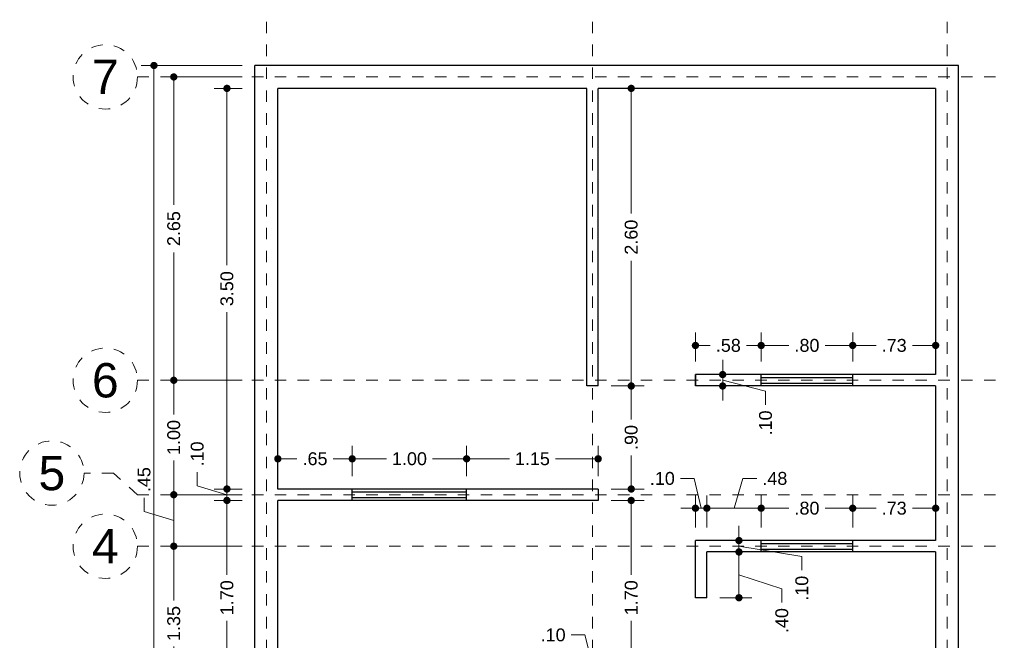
# Model space of a CAD drawing. Header units: millimetres. Extents: x 2563.8 to 2572.4, y 874.6 to 888.9.
# Tile 3 of 3: x 2563.8 to 2572.4, y 883.5 to 888.9. Entities that reach past the tile are written whole.
import ezdxf
from ezdxf.enums import TextEntityAlignment as Align

# ---------------------------------------------------------------- set-up
doc = ezdxf.new("R2010")
doc.units = ezdxf.units.MM
doc.header["$LTSCALE"] = 0.001
doc.linetypes.add('CENTER2', pattern=[28.575, 19.05, -3.175, 3.175, -3.175])
for name, color, linetype, lineweight in [('Cotas', 7, 'Continuous', 18), ('Ejes', 7, 'CENTER2', 5), ('Muros', 7, 'Continuous', 30), ('Ventanas', 250, 'Continuous', 25)]:
    doc.layers.add(name, color=color, linetype=linetype, lineweight=lineweight)
doc.styles.get("Standard").update_dxf_attribs({"font": 'arial.ttf'})
doc.dimstyles.new('1-75', dxfattribs={"dimscale": 75, "dimtxt": 0.0015, "dimasz": 0.00085, "dimexe": 0.0015, "dimexo": 0.0015, "dimgap": 0.0008, "dimtad": 0, "dimzin": 4, "dimdsep": 46, "dimtxsty": 'Standard', "dimblk": 'DOT', "dimcen": 0.0009, "dimclrd": 256, "dimclre": 256, "dimclrt": 256, "dimadec": 0, "dimazin": 0, "dimtfac": 1, "dimtofl": 0, "dimtmove": 1, "dimatfit": 2, "dimfxl": 0.0015, "dimtfill": 1, "dimtolj": 1, "dimtzin": 4, "dimlwd": -1, "dimlwe": -1, "dimarcsym": 0})

# ---------------------------------------------------------------- blocks, each defined once
blk = doc.blocks.new('_DOT')
at = {"color": 0, "linetype": 'ByBlock'}
blk.add_line((-0.5, 0), (-1, 0), dxfattribs=at)
at = {"color": 0, "linetype": 'ByBlock', "const_width": 0.5}
blk.add_lwpolyline([(-0.25, 0, 1), (0.25, 0, 1)], format="xyb", close=True, dxfattribs=at)
blk = doc.blocks.new('*D3')
at = {"layer": 'Cotas', "transparency": 16777216}
for p, q in [((2565.7197, 888.5218), (2564.8367, 888.5218)), ((2564.9492, 888.458), (2564.9492, 882.7161)), ((2564.9492, 876.4855), (2564.9492, 882.2275)), ((2565.7197, 876.4218), (2564.8367, 876.4218))]:
    blk.add_line(p, q, dxfattribs=at)
at = {"layer": 'Defpoints', "color": 0, "transparency": 16777216}
for p in [(2565.8322, 888.5218), (2564.9492, 876.4218), (2565.8322, 876.4218)]:
    blk.add_point(p, dxfattribs=at)
at = {"layer": 'Cotas', "transparency": 16777216, "xscale": 0.06375, "yscale": 0.06375, "zscale": 0.06375}
for p, rotation in [((2564.9492, 888.5218), 90), ((2564.9492, 876.4218), 270)]:
    blk.add_blockref('_DOT', p, dxfattribs=dict(at, rotation=rotation))
at = {"layer": 'Cotas', "transparency": 16777216, "insert": (2564.9492, 882.4718), "char_height": 0.1125, "attachment_point": 5, "rotation": 90, "bg_fill": 3, "box_fill_scale": 1.1, "bg_fill_color": 256, "bg_fill_true_color": 13158600, "bg_fill_transparency": 0}
blk.add_mtext('\\A1;12.10', dxfattribs=at)
blk = doc.blocks.new('*D6')
at = {"layer": 'Cotas', "transparency": 16777216}
for p, q in [((2565.7197, 884.3218), (2565.0097, 884.3218)), ((2565.1222, 884.258), (2565.1222, 883.848)), ((2565.1222, 883.0355), (2565.1222, 883.4455)), ((2565.7197, 882.9718), (2565.0097, 882.9718))]:
    blk.add_line(p, q, dxfattribs=at)
at = {"layer": 'Defpoints', "color": 0, "transparency": 16777216}
for p in [(2565.1222, 884.3218), (2565.8322, 884.3218), (2565.8322, 882.9718)]:
    blk.add_point(p, dxfattribs=at)
at = {"layer": 'Cotas', "transparency": 16777216, "xscale": 0.06375, "yscale": 0.06375, "zscale": 0.06375}
for p, rotation in [((2565.1222, 884.3218), 90), ((2565.1222, 882.9718), 270)]:
    blk.add_blockref('_DOT', p, dxfattribs=dict(at, rotation=rotation))
at = {"layer": 'Cotas', "transparency": 16777216, "insert": (2565.1222, 883.6468), "char_height": 0.1125, "attachment_point": 5, "rotation": 90, "bg_fill": 3, "box_fill_scale": 1.1, "bg_fill_color": 256, "bg_fill_true_color": 13158600, "bg_fill_transparency": 0}
blk.add_mtext('\\A1;1.35', dxfattribs=at)
blk = doc.blocks.new('*D7')
at = {"layer": 'Cotas', "transparency": 16777216}
for p, q in [((2564.8625, 884.6247), (2564.8625, 884.7447)), ((2565.7197, 884.7718), (2565.0097, 884.7718)), ((2565.1222, 884.3855), (2565.1222, 884.708)), ((2565.1222, 884.5468), (2564.8625, 884.6247)), ((2565.7197, 884.3218), (2565.0097, 884.3218))]:
    blk.add_line(p, q, dxfattribs=at)
at = {"layer": 'Defpoints', "color": 0, "transparency": 16777216}
for p in [(2565.1222, 884.7718), (2565.8322, 884.7718), (2565.8322, 884.3218)]:
    blk.add_point(p, dxfattribs=at)
at = {"layer": 'Cotas', "transparency": 16777216, "xscale": 0.06375, "yscale": 0.06375, "zscale": 0.06375}
for p, rotation in [((2565.1222, 884.7718), 90), ((2565.1222, 884.3218), 270)]:
    blk.add_blockref('_DOT', p, dxfattribs=dict(at, rotation=rotation))
at = {"layer": 'Cotas', "transparency": 16777216, "insert": (2564.8625, 884.9037), "char_height": 0.1125, "attachment_point": 5, "rotation": 90, "bg_fill": 3, "box_fill_scale": 1.1, "bg_fill_color": 256, "bg_fill_true_color": 13158600, "bg_fill_transparency": 0}
blk.add_mtext('\\A1;.45', dxfattribs=at)
blk = doc.blocks.new('*D8')
at = {"layer": 'Cotas', "transparency": 16777216}
for p, q in [((2565.7197, 885.7718), (2565.0097, 885.7718)), ((2565.1222, 885.708), (2565.1222, 885.4724)), ((2565.1222, 884.8355), (2565.1222, 885.0712)), ((2565.7197, 884.7718), (2565.0097, 884.7718))]:
    blk.add_line(p, q, dxfattribs=at)
at = {"layer": 'Defpoints', "color": 0, "transparency": 16777216}
for p in [(2565.1222, 885.7718), (2565.8322, 885.7718), (2565.8322, 884.7718)]:
    blk.add_point(p, dxfattribs=at)
at = {"layer": 'Cotas', "transparency": 16777216, "xscale": 0.06375, "yscale": 0.06375, "zscale": 0.06375}
for p, rotation in [((2565.1222, 885.7718), 90), ((2565.1222, 884.7718), 270)]:
    blk.add_blockref('_DOT', p, dxfattribs=dict(at, rotation=rotation))
at = {"layer": 'Cotas', "transparency": 16777216, "insert": (2565.1222, 885.2718), "char_height": 0.1125, "attachment_point": 5, "rotation": 90, "bg_fill": 3, "box_fill_scale": 1.1, "bg_fill_color": 256, "bg_fill_true_color": 13158600, "bg_fill_transparency": 0}
blk.add_mtext('\\A1;1.00', dxfattribs=at)
blk = doc.blocks.new('*D9')
at = {"layer": 'Cotas', "transparency": 16777216}
for p, q in [((2565.7197, 888.4218), (2565.0097, 888.4218)), ((2565.1222, 888.358), (2565.1222, 887.3043)), ((2565.1222, 885.8355), (2565.1222, 886.8893)), ((2565.7197, 885.7718), (2565.0097, 885.7718))]:
    blk.add_line(p, q, dxfattribs=at)
at = {"layer": 'Defpoints', "color": 0, "transparency": 16777216}
for p in [(2565.1222, 888.4218), (2565.8322, 888.4218), (2565.8322, 885.7718)]:
    blk.add_point(p, dxfattribs=at)
at = {"layer": 'Cotas', "transparency": 16777216, "xscale": 0.06375, "yscale": 0.06375, "zscale": 0.06375}
for p, rotation in [((2565.1222, 888.4218), 90), ((2565.1222, 885.7718), 270)]:
    blk.add_blockref('_DOT', p, dxfattribs=dict(at, rotation=rotation))
at = {"layer": 'Cotas', "transparency": 16777216, "insert": (2565.1222, 887.0968), "char_height": 0.1125, "attachment_point": 5, "rotation": 90, "bg_fill": 3, "box_fill_scale": 1.1, "bg_fill_color": 256, "bg_fill_true_color": 13158600, "bg_fill_transparency": 0}
blk.add_mtext('\\A1;2.65', dxfattribs=at)
blk = doc.blocks.new('*D10')
at = {"layer": 'Cotas', "transparency": 16777216}
for p, q in [((2565.7197, 888.3218), (2565.4746, 888.3218)), ((2565.5871, 888.258), (2565.5871, 886.7777)), ((2565.5871, 884.8855), (2565.5871, 886.3659)), ((2565.7197, 884.8218), (2565.4746, 884.8218))]:
    blk.add_line(p, q, dxfattribs=at)
at = {"layer": 'Defpoints', "color": 0, "transparency": 16777216}
for p in [(2565.8322, 888.3218), (2565.5871, 884.8218), (2565.8322, 884.8218)]:
    blk.add_point(p, dxfattribs=at)
at = {"layer": 'Cotas', "transparency": 16777216, "xscale": 0.06375, "yscale": 0.06375, "zscale": 0.06375}
for p, rotation in [((2565.5871, 888.3218), 90), ((2565.5871, 884.8218), 270)]:
    blk.add_blockref('_DOT', p, dxfattribs=dict(at, rotation=rotation))
at = {"layer": 'Cotas', "transparency": 16777216, "insert": (2565.5871, 886.5718), "char_height": 0.1125, "attachment_point": 5, "rotation": 90, "bg_fill": 3, "box_fill_scale": 1.1, "bg_fill_color": 256, "bg_fill_true_color": 13158600, "bg_fill_transparency": 0}
blk.add_mtext('\\A1;3.50', dxfattribs=at)
blk = doc.blocks.new('*D11')
at = {"layer": 'Cotas', "transparency": 16777216}
for p, q in [((2565.3272, 884.8498), (2565.3272, 884.9698)), ((2565.5871, 884.8855), (2565.5871, 884.9493)), ((2565.5871, 884.7718), (2565.3272, 884.8498)), ((2565.7197, 884.8218), (2565.4746, 884.8218)), ((2565.5871, 884.8218), (2565.5871, 884.7218)), ((2565.7197, 884.7218), (2565.4746, 884.7218)), ((2565.5871, 884.658), (2565.5871, 884.5943))]:
    blk.add_line(p, q, dxfattribs=at)
at = {"layer": 'Defpoints', "color": 0, "transparency": 16777216}
for p in [(2565.8322, 884.8218), (2565.5871, 884.7218), (2565.8322, 884.7218)]:
    blk.add_point(p, dxfattribs=at)
at = {"layer": 'Cotas', "transparency": 16777216, "xscale": 0.06375, "yscale": 0.06375, "zscale": 0.06375}
for p, rotation in [((2565.5871, 884.8218), 270), ((2565.5871, 884.7218), 90)]:
    blk.add_blockref('_DOT', p, dxfattribs=dict(at, rotation=rotation))
at = {"layer": 'Cotas', "transparency": 16777216, "insert": (2565.3272, 885.1281), "char_height": 0.1125, "attachment_point": 5, "rotation": 90, "bg_fill": 3, "box_fill_scale": 1.1, "bg_fill_color": 256, "bg_fill_true_color": 13158600, "bg_fill_transparency": 0}
blk.add_mtext('\\A1;.10', dxfattribs=at)
blk = doc.blocks.new('*D12')
at = {"layer": 'Cotas', "transparency": 16777216}
for p, q in [((2565.7197, 884.7218), (2565.4746, 884.7218)), ((2565.5871, 884.658), (2565.5871, 884.0724)), ((2565.5871, 883.0855), (2565.5871, 883.6712)), ((2565.7197, 883.0218), (2565.4746, 883.0218))]:
    blk.add_line(p, q, dxfattribs=at)
at = {"layer": 'Defpoints', "color": 0, "transparency": 16777216}
for p in [(2565.8322, 884.7218), (2565.5871, 883.0218), (2565.8322, 883.0218)]:
    blk.add_point(p, dxfattribs=at)
at = {"layer": 'Cotas', "transparency": 16777216, "xscale": 0.06375, "yscale": 0.06375, "zscale": 0.06375}
for p, rotation in [((2565.5871, 884.7218), 90), ((2565.5871, 883.0218), 270)]:
    blk.add_blockref('_DOT', p, dxfattribs=dict(at, rotation=rotation))
at = {"layer": 'Cotas', "transparency": 16777216, "insert": (2565.5871, 883.8718), "char_height": 0.1125, "attachment_point": 5, "rotation": 90, "bg_fill": 3, "box_fill_scale": 1.1, "bg_fill_color": 256, "bg_fill_true_color": 13158600, "bg_fill_transparency": 0}
blk.add_mtext('\\A1;1.70', dxfattribs=at)
blk = doc.blocks.new('*D34')
at = {"layer": 'Cotas', "transparency": 16777216}
for p, q in [((2568.9447, 884.7218), (2569.2335, 884.7218)), ((2569.121, 884.658), (2569.121, 884.0724)), ((2569.121, 883.0855), (2569.121, 883.6712)), ((2568.9447, 883.0218), (2569.2335, 883.0218))]:
    blk.add_line(p, q, dxfattribs=at)
at = {"layer": 'Defpoints', "color": 0, "transparency": 16777216}
for p in [(2568.8322, 884.7218), (2569.121, 884.7218), (2568.8322, 883.0218)]:
    blk.add_point(p, dxfattribs=at)
at = {"layer": 'Cotas', "transparency": 16777216, "xscale": 0.06375, "yscale": 0.06375, "zscale": 0.06375}
for p, rotation in [((2569.121, 884.7218), 90), ((2569.121, 883.0218), 270)]:
    blk.add_blockref('_DOT', p, dxfattribs=dict(at, rotation=rotation))
at = {"layer": 'Cotas', "transparency": 16777216, "insert": (2569.121, 883.8718), "char_height": 0.1125, "attachment_point": 5, "rotation": 90, "bg_fill": 3, "box_fill_scale": 1.1, "bg_fill_color": 256, "bg_fill_true_color": 13158600, "bg_fill_transparency": 0}
blk.add_mtext('\\A1;1.70', dxfattribs=at)
blk = doc.blocks.new('*D35')
at = {"layer": 'Cotas', "transparency": 16777216}
for p, q in [((2568.9447, 885.7218), (2569.2335, 885.7218)), ((2569.121, 885.658), (2569.121, 885.4301)), ((2569.121, 884.8855), (2569.121, 885.1134)), ((2568.9447, 884.8218), (2569.2335, 884.8218))]:
    blk.add_line(p, q, dxfattribs=at)
at = {"layer": 'Defpoints', "color": 0, "transparency": 16777216}
for p in [(2568.8322, 885.7218), (2569.121, 885.7218), (2568.8322, 884.8218)]:
    blk.add_point(p, dxfattribs=at)
at = {"layer": 'Cotas', "transparency": 16777216, "xscale": 0.06375, "yscale": 0.06375, "zscale": 0.06375}
for p, rotation in [((2569.121, 885.7218), 90), ((2569.121, 884.8218), 270)]:
    blk.add_blockref('_DOT', p, dxfattribs=dict(at, rotation=rotation))
at = {"layer": 'Cotas', "transparency": 16777216, "insert": (2569.121, 885.2718), "char_height": 0.1125, "attachment_point": 5, "rotation": 90, "bg_fill": 3, "box_fill_scale": 1.1, "bg_fill_color": 256, "bg_fill_true_color": 13158600, "bg_fill_transparency": 0}
blk.add_mtext('\\A1;.90', dxfattribs=at)
blk = doc.blocks.new('*D36')
at = {"layer": 'Cotas', "transparency": 16777216}
for p, q in [((2568.9447, 888.3218), (2569.2335, 888.3218)), ((2569.121, 888.258), (2569.121, 887.2287)), ((2569.121, 885.7855), (2569.121, 886.8149)), ((2568.9447, 885.7218), (2569.2335, 885.7218))]:
    blk.add_line(p, q, dxfattribs=at)
at = {"layer": 'Defpoints', "color": 0, "transparency": 16777216}
for p in [(2568.8322, 888.3218), (2569.121, 888.3218), (2568.8322, 885.7218)]:
    blk.add_point(p, dxfattribs=at)
at = {"layer": 'Cotas', "transparency": 16777216, "xscale": 0.06375, "yscale": 0.06375, "zscale": 0.06375}
for p, rotation in [((2569.121, 888.3218), 90), ((2569.121, 885.7218), 270)]:
    blk.add_blockref('_DOT', p, dxfattribs=dict(at, rotation=rotation))
at = {"layer": 'Cotas', "transparency": 16777216, "insert": (2569.121, 887.0218), "char_height": 0.1125, "attachment_point": 5, "rotation": 90, "bg_fill": 3, "box_fill_scale": 1.1, "bg_fill_color": 256, "bg_fill_true_color": 13158600, "bg_fill_transparency": 0}
blk.add_mtext('\\A1;2.60', dxfattribs=at)
blk = doc.blocks.new('*D38')
at = {"layer": 'Cotas', "transparency": 16777216}
for p, q in [((2566.0322, 884.9343), (2566.0322, 885.1981)), ((2566.6822, 884.9343), (2566.6822, 885.1981)), ((2566.096, 885.0856), (2566.1983, 885.0856)), ((2566.6185, 885.0856), (2566.5162, 885.0856))]:
    blk.add_line(p, q, dxfattribs=at)
at = {"layer": 'Defpoints', "color": 0, "transparency": 16777216}
for p in [(2566.6822, 885.0856), (2566.0322, 884.8218), (2566.6822, 884.8218)]:
    blk.add_point(p, dxfattribs=at)
at = {"layer": 'Cotas', "transparency": 16777216, "xscale": 0.06375, "yscale": 0.06375, "zscale": 0.06375, "rotation": 180}
blk.add_blockref('_DOT', (2566.0322, 885.0856), dxfattribs=at)
at = {"layer": 'Cotas', "transparency": 16777216, "xscale": 0.06375, "yscale": 0.06375, "zscale": 0.06375}
blk.add_blockref('_DOT', (2566.6822, 885.0856), dxfattribs=at)
at = {"layer": 'Cotas', "transparency": 16777216, "insert": (2566.3572, 885.0856), "char_height": 0.1125, "attachment_point": 5, "bg_fill": 3, "box_fill_scale": 1.1, "bg_fill_color": 256, "bg_fill_true_color": 13158600, "bg_fill_transparency": 0}
blk.add_mtext('\\A1;.65', dxfattribs=at)
blk = doc.blocks.new('*D39')
at = {"layer": 'Cotas', "transparency": 16777216}
for p, q in [((2566.6822, 884.9343), (2566.6822, 885.1981)), ((2567.6822, 884.9343), (2567.6822, 885.1981)), ((2566.746, 885.0856), (2566.9816, 885.0856)), ((2567.6185, 885.0856), (2567.3829, 885.0856))]:
    blk.add_line(p, q, dxfattribs=at)
at = {"layer": 'Defpoints', "color": 0, "transparency": 16777216}
for p in [(2567.6822, 885.0856), (2566.6822, 884.8218), (2567.6822, 884.8218)]:
    blk.add_point(p, dxfattribs=at)
at = {"layer": 'Cotas', "transparency": 16777216, "xscale": 0.06375, "yscale": 0.06375, "zscale": 0.06375, "rotation": 180}
blk.add_blockref('_DOT', (2566.6822, 885.0856), dxfattribs=at)
at = {"layer": 'Cotas', "transparency": 16777216, "xscale": 0.06375, "yscale": 0.06375, "zscale": 0.06375}
blk.add_blockref('_DOT', (2567.6822, 885.0856), dxfattribs=at)
at = {"layer": 'Cotas', "transparency": 16777216, "insert": (2567.1822, 885.0856), "char_height": 0.1125, "attachment_point": 5, "bg_fill": 3, "box_fill_scale": 1.1, "bg_fill_color": 256, "bg_fill_true_color": 13158600, "bg_fill_transparency": 0}
blk.add_mtext('\\A1;1.00', dxfattribs=at)
blk = doc.blocks.new('*D40')
at = {"layer": 'Cotas', "transparency": 16777216}
for p, q in [((2567.6822, 884.9343), (2567.6822, 885.1981)), ((2568.8322, 884.9343), (2568.8322, 885.1981)), ((2567.746, 885.0856), (2568.056, 885.0856)), ((2568.7685, 885.0856), (2568.4585, 885.0856))]:
    blk.add_line(p, q, dxfattribs=at)
at = {"layer": 'Defpoints', "color": 0, "transparency": 16777216}
for p in [(2568.8322, 885.0856), (2567.6822, 884.8218), (2568.8322, 884.8218)]:
    blk.add_point(p, dxfattribs=at)
at = {"layer": 'Cotas', "transparency": 16777216, "xscale": 0.06375, "yscale": 0.06375, "zscale": 0.06375, "rotation": 180}
blk.add_blockref('_DOT', (2567.6822, 885.0856), dxfattribs=at)
at = {"layer": 'Cotas', "transparency": 16777216, "xscale": 0.06375, "yscale": 0.06375, "zscale": 0.06375}
blk.add_blockref('_DOT', (2568.8322, 885.0856), dxfattribs=at)
at = {"layer": 'Cotas', "transparency": 16777216, "insert": (2568.2572, 885.0856), "char_height": 0.1125, "attachment_point": 5, "bg_fill": 3, "box_fill_scale": 1.1, "bg_fill_color": 256, "bg_fill_true_color": 13158600, "bg_fill_transparency": 0}
blk.add_mtext('\\A1;1.15', dxfattribs=at)
blk = doc.blocks.new('*D44')
at = {"layer": 'Cotas', "transparency": 16777216}
for p, q in [((2568.7166, 883.5466), (2568.5966, 883.5466)), ((2568.7822, 883.2866), (2568.7166, 883.5466)), ((2568.7322, 883.1343), (2568.7322, 883.3991)), ((2568.8322, 883.1343), (2568.8322, 883.3991)), ((2568.6685, 883.2866), (2568.6047, 883.2866)), ((2568.7322, 883.2866), (2568.8322, 883.2866)), ((2568.896, 883.2866), (2568.9597, 883.2866))]:
    blk.add_line(p, q, dxfattribs=at)
at = {"layer": 'Defpoints', "color": 0, "transparency": 16777216}
for p in [(2568.8322, 883.2866), (2568.7322, 883.0218), (2568.8322, 883.0218)]:
    blk.add_point(p, dxfattribs=at)
at = {"layer": 'Cotas', "transparency": 16777216, "xscale": 0.06375, "yscale": 0.06375, "zscale": 0.06375}
blk.add_blockref('_DOT', (2568.7322, 883.2866), dxfattribs=at)
at = {"layer": 'Cotas', "transparency": 16777216, "xscale": 0.06375, "yscale": 0.06375, "zscale": 0.06375, "rotation": 180}
blk.add_blockref('_DOT', (2568.8322, 883.2866), dxfattribs=at)
at = {"layer": 'Cotas', "transparency": 16777216, "insert": (2568.4383, 883.5466), "char_height": 0.1125, "attachment_point": 5, "bg_fill": 3, "box_fill_scale": 1.1, "bg_fill_color": 256, "bg_fill_true_color": 13158600, "bg_fill_transparency": 0}
blk.add_mtext('\\A1;.10', dxfattribs=at)
blk = doc.blocks.new('*D45')
at = {"layer": 'Cotas', "transparency": 16777216}
for p, q in [((2569.6822, 885.9343), (2569.6822, 886.1884)), ((2570.2572, 885.9343), (2570.2572, 886.1884)), ((2569.746, 886.0759), (2569.8111, 886.0759)), ((2570.1935, 886.0759), (2570.1284, 886.0759))]:
    blk.add_line(p, q, dxfattribs=at)
at = {"layer": 'Defpoints', "color": 0, "transparency": 16777216}
for p in [(2570.2572, 886.0759), (2569.6822, 885.8218), (2570.2572, 885.8218)]:
    blk.add_point(p, dxfattribs=at)
at = {"layer": 'Cotas', "transparency": 16777216, "xscale": 0.06375, "yscale": 0.06375, "zscale": 0.06375, "rotation": 180}
blk.add_blockref('_DOT', (2569.6822, 886.0759), dxfattribs=at)
at = {"layer": 'Cotas', "transparency": 16777216, "xscale": 0.06375, "yscale": 0.06375, "zscale": 0.06375}
blk.add_blockref('_DOT', (2570.2572, 886.0759), dxfattribs=at)
at = {"layer": 'Cotas', "transparency": 16777216, "insert": (2569.9697, 886.0759), "char_height": 0.1125, "attachment_point": 5, "bg_fill": 3, "box_fill_scale": 1.1, "bg_fill_color": 256, "bg_fill_true_color": 13158600, "bg_fill_transparency": 0}
blk.add_mtext('\\A1;.58', dxfattribs=at)
blk = doc.blocks.new('*D46')
at = {"layer": 'Cotas', "transparency": 16777216}
for p, q in [((2570.2572, 885.9343), (2570.2572, 886.1884)), ((2571.0572, 885.9343), (2571.0572, 886.1884)), ((2570.321, 886.0759), (2570.4989, 886.0759)), ((2570.9935, 886.0759), (2570.8156, 886.0759))]:
    blk.add_line(p, q, dxfattribs=at)
at = {"layer": 'Defpoints', "color": 0, "transparency": 16777216}
for p in [(2571.0572, 886.0759), (2570.2572, 885.8218), (2571.0572, 885.8218)]:
    blk.add_point(p, dxfattribs=at)
at = {"layer": 'Cotas', "transparency": 16777216, "xscale": 0.06375, "yscale": 0.06375, "zscale": 0.06375, "rotation": 180}
blk.add_blockref('_DOT', (2570.2572, 886.0759), dxfattribs=at)
at = {"layer": 'Cotas', "transparency": 16777216, "xscale": 0.06375, "yscale": 0.06375, "zscale": 0.06375}
blk.add_blockref('_DOT', (2571.0572, 886.0759), dxfattribs=at)
at = {"layer": 'Cotas', "transparency": 16777216, "insert": (2570.6572, 886.0759), "char_height": 0.1125, "attachment_point": 5, "bg_fill": 3, "box_fill_scale": 1.1, "bg_fill_color": 256, "bg_fill_true_color": 13158600, "bg_fill_transparency": 0}
blk.add_mtext('\\A1;.80', dxfattribs=at)
blk = doc.blocks.new('*D47')
at = {"layer": 'Cotas', "transparency": 16777216}
for p, q in [((2571.0572, 885.9343), (2571.0572, 886.1884)), ((2571.7822, 885.9343), (2571.7822, 886.1884)), ((2571.121, 886.0759), (2571.2612, 886.0759)), ((2571.7185, 886.0759), (2571.5783, 886.0759))]:
    blk.add_line(p, q, dxfattribs=at)
at = {"layer": 'Defpoints', "color": 0, "transparency": 16777216}
for p in [(2571.7822, 886.0759), (2571.0572, 885.8218), (2571.7822, 885.8218)]:
    blk.add_point(p, dxfattribs=at)
at = {"layer": 'Cotas', "transparency": 16777216, "xscale": 0.06375, "yscale": 0.06375, "zscale": 0.06375, "rotation": 180}
blk.add_blockref('_DOT', (2571.0572, 886.0759), dxfattribs=at)
at = {"layer": 'Cotas', "transparency": 16777216, "xscale": 0.06375, "yscale": 0.06375, "zscale": 0.06375}
blk.add_blockref('_DOT', (2571.7822, 886.0759), dxfattribs=at)
at = {"layer": 'Cotas', "transparency": 16777216, "insert": (2571.4197, 886.0759), "char_height": 0.1125, "attachment_point": 5, "bg_fill": 3, "box_fill_scale": 1.1, "bg_fill_color": 256, "bg_fill_true_color": 13158600, "bg_fill_transparency": 0}
blk.add_mtext('\\A1;.73', dxfattribs=at)
blk = doc.blocks.new('*D48')
at = {"layer": 'Cotas', "transparency": 16777216}
for p, q in [((2570.0197, 884.6538), (2570.0977, 884.9137)), ((2570.0977, 884.9137), (2570.2177, 884.9137)), ((2569.7822, 884.4843), (2569.7822, 884.7663)), ((2570.2572, 884.4843), (2570.2572, 884.7663)), ((2569.846, 884.6538), (2570.1935, 884.6538))]:
    blk.add_line(p, q, dxfattribs=at)
at = {"layer": 'Defpoints', "color": 0, "transparency": 16777216}
for p in [(2570.2572, 884.6538), (2569.7822, 884.3718), (2570.2572, 884.3718)]:
    blk.add_point(p, dxfattribs=at)
at = {"layer": 'Cotas', "transparency": 16777216, "xscale": 0.06375, "yscale": 0.06375, "zscale": 0.06375, "rotation": 180}
blk.add_blockref('_DOT', (2569.7822, 884.6538), dxfattribs=at)
at = {"layer": 'Cotas', "transparency": 16777216, "xscale": 0.06375, "yscale": 0.06375, "zscale": 0.06375}
blk.add_blockref('_DOT', (2570.2572, 884.6538), dxfattribs=at)
at = {"layer": 'Cotas', "transparency": 16777216, "insert": (2570.3764, 884.9137), "char_height": 0.1125, "attachment_point": 5, "bg_fill": 3, "box_fill_scale": 1.1, "bg_fill_color": 256, "bg_fill_true_color": 13158600, "bg_fill_transparency": 0}
blk.add_mtext('\\A1;.48', dxfattribs=at)
blk = doc.blocks.new('*D49')
at = {"layer": 'Cotas', "transparency": 16777216}
for p, q in [((2570.2572, 884.4843), (2570.2572, 884.7663)), ((2571.0572, 884.4843), (2571.0572, 884.7663)), ((2570.321, 884.6538), (2570.4989, 884.6538)), ((2570.9935, 884.6538), (2570.8156, 884.6538))]:
    blk.add_line(p, q, dxfattribs=at)
at = {"layer": 'Defpoints', "color": 0, "transparency": 16777216}
for p in [(2571.0572, 884.6538), (2570.2572, 884.3718), (2571.0572, 884.3718)]:
    blk.add_point(p, dxfattribs=at)
at = {"layer": 'Cotas', "transparency": 16777216, "xscale": 0.06375, "yscale": 0.06375, "zscale": 0.06375, "rotation": 180}
blk.add_blockref('_DOT', (2570.2572, 884.6538), dxfattribs=at)
at = {"layer": 'Cotas', "transparency": 16777216, "xscale": 0.06375, "yscale": 0.06375, "zscale": 0.06375}
blk.add_blockref('_DOT', (2571.0572, 884.6538), dxfattribs=at)
at = {"layer": 'Cotas', "transparency": 16777216, "insert": (2570.6572, 884.6538), "char_height": 0.1125, "attachment_point": 5, "bg_fill": 3, "box_fill_scale": 1.1, "bg_fill_color": 256, "bg_fill_true_color": 13158600, "bg_fill_transparency": 0}
blk.add_mtext('\\A1;.80', dxfattribs=at)
blk = doc.blocks.new('*D50')
at = {"layer": 'Cotas', "transparency": 16777216}
for p, q in [((2571.0572, 884.4843), (2571.0572, 884.7663)), ((2571.7822, 884.4843), (2571.7822, 884.7663)), ((2571.121, 884.6538), (2571.2612, 884.6538)), ((2571.7185, 884.6538), (2571.5783, 884.6538))]:
    blk.add_line(p, q, dxfattribs=at)
at = {"layer": 'Defpoints', "color": 0, "transparency": 16777216}
for p in [(2571.7822, 884.6538), (2571.0572, 884.3718), (2571.7822, 884.3718)]:
    blk.add_point(p, dxfattribs=at)
at = {"layer": 'Cotas', "transparency": 16777216, "xscale": 0.06375, "yscale": 0.06375, "zscale": 0.06375, "rotation": 180}
blk.add_blockref('_DOT', (2571.0572, 884.6538), dxfattribs=at)
at = {"layer": 'Cotas', "transparency": 16777216, "xscale": 0.06375, "yscale": 0.06375, "zscale": 0.06375}
blk.add_blockref('_DOT', (2571.7822, 884.6538), dxfattribs=at)
at = {"layer": 'Cotas', "transparency": 16777216, "insert": (2571.4197, 884.6538), "char_height": 0.1125, "attachment_point": 5, "bg_fill": 3, "box_fill_scale": 1.1, "bg_fill_color": 256, "bg_fill_true_color": 13158600, "bg_fill_transparency": 0}
blk.add_mtext('\\A1;.73', dxfattribs=at)
blk = doc.blocks.new('*D51')
at = {"layer": 'Cotas', "transparency": 16777216}
for p, q in [((2569.6711, 884.9137), (2569.5511, 884.9137)), ((2569.7322, 884.6538), (2569.6711, 884.9137)), ((2569.6822, 884.4843), (2569.6822, 884.7663)), ((2569.7822, 884.4843), (2569.7822, 884.7663)), ((2569.6185, 884.6538), (2569.5547, 884.6538)), ((2569.7822, 884.6538), (2569.6822, 884.6538)), ((2569.846, 884.6538), (2569.9097, 884.6538))]:
    blk.add_line(p, q, dxfattribs=at)
at = {"layer": 'Defpoints', "color": 0, "transparency": 16777216}
for p in [(2569.6822, 884.6538), (2569.6822, 884.3718), (2569.7822, 884.3718)]:
    blk.add_point(p, dxfattribs=at)
at = {"layer": 'Cotas', "transparency": 16777216, "xscale": 0.06375, "yscale": 0.06375, "zscale": 0.06375}
blk.add_blockref('_DOT', (2569.6822, 884.6538), dxfattribs=at)
at = {"layer": 'Cotas', "transparency": 16777216, "xscale": 0.06375, "yscale": 0.06375, "zscale": 0.06375, "rotation": 180}
blk.add_blockref('_DOT', (2569.7822, 884.6538), dxfattribs=at)
at = {"layer": 'Cotas', "transparency": 16777216, "insert": (2569.3928, 884.9137), "char_height": 0.1125, "attachment_point": 5, "bg_fill": 3, "box_fill_scale": 1.1, "bg_fill_color": 256, "bg_fill_true_color": 13158600, "bg_fill_transparency": 0}
blk.add_mtext('\\A1;.10', dxfattribs=at)
blk = doc.blocks.new('*D53')
at = {"layer": 'Cotas', "transparency": 16777216}
for p, q in [((2569.8947, 884.2718), (2570.1753, 884.2718)), ((2570.0628, 884.208), (2570.0628, 883.9355)), ((2570.0628, 884.0718), (2570.4377, 883.9504)), ((2570.4377, 883.9504), (2570.4377, 883.8304)), ((2569.8947, 883.8718), (2570.1753, 883.8718))]:
    blk.add_line(p, q, dxfattribs=at)
at = {"layer": 'Defpoints', "color": 0, "transparency": 16777216}
for p in [(2569.7822, 884.2718), (2569.7822, 883.8718), (2570.0628, 883.8718)]:
    blk.add_point(p, dxfattribs=at)
at = {"layer": 'Cotas', "transparency": 16777216, "xscale": 0.06375, "yscale": 0.06375, "zscale": 0.06375}
for p, rotation in [((2570.0628, 884.2718), 90), ((2570.0628, 883.8718), 270)]:
    blk.add_blockref('_DOT', p, dxfattribs=dict(at, rotation=rotation))
at = {"layer": 'Cotas', "transparency": 16777216, "insert": (2570.4377, 883.6721), "char_height": 0.1125, "attachment_point": 5, "rotation": 90, "bg_fill": 3, "box_fill_scale": 1.1, "bg_fill_color": 256, "bg_fill_true_color": 13158600, "bg_fill_transparency": 0}
blk.add_mtext('\\A1;.40', dxfattribs=at)
blk = doc.blocks.new('*D54')
at = {"layer": 'Cotas', "transparency": 16777216}
for p, q in [((2570.0628, 884.4355), (2570.0628, 884.4993)), ((2569.9832, 884.3718), (2570.1753, 884.3718)), ((2570.0628, 884.2718), (2570.0628, 884.3718)), ((2569.8947, 884.2718), (2570.1753, 884.2718)), ((2570.0628, 884.3218), (2570.6126, 884.2329)), ((2570.0628, 884.208), (2570.0628, 884.1443)), ((2570.6126, 884.2329), (2570.6126, 884.1129))]:
    blk.add_line(p, q, dxfattribs=at)
at = {"layer": 'Defpoints', "color": 0, "transparency": 16777216}
for p in [(2569.8707, 884.3718), (2570.0628, 884.3718), (2569.7822, 884.2718)]:
    blk.add_point(p, dxfattribs=at)
at = {"layer": 'Cotas', "transparency": 16777216, "xscale": 0.06375, "yscale": 0.06375, "zscale": 0.06375}
for p, rotation in [((2570.0628, 884.3718), 270), ((2570.0628, 884.2718), 90)]:
    blk.add_blockref('_DOT', p, dxfattribs=dict(at, rotation=rotation))
at = {"layer": 'Cotas', "transparency": 16777216, "insert": (2570.6126, 883.9546), "char_height": 0.1125, "attachment_point": 5, "rotation": 90, "bg_fill": 3, "box_fill_scale": 1.1, "bg_fill_color": 256, "bg_fill_true_color": 13158600, "bg_fill_transparency": 0}
blk.add_mtext('\\A1;.10', dxfattribs=at)
blk = doc.blocks.new('*D55')
at = {"layer": 'Cotas', "transparency": 16777216}
for p, q in [((2569.9203, 885.8855), (2569.9203, 885.9493)), ((2569.7947, 885.8218), (2570.0328, 885.8218)), ((2569.9203, 885.8218), (2569.9203, 885.7218)), ((2569.9203, 885.7718), (2570.2951, 885.6773)), ((2569.7947, 885.7218), (2570.0328, 885.7218)), ((2569.9203, 885.658), (2569.9203, 885.5943)), ((2570.2951, 885.6773), (2570.2951, 885.5573))]:
    blk.add_line(p, q, dxfattribs=at)
at = {"layer": 'Defpoints', "color": 0, "transparency": 16777216}
for p in [(2569.6822, 885.8218), (2569.6822, 885.7218), (2569.9203, 885.7218)]:
    blk.add_point(p, dxfattribs=at)
at = {"layer": 'Cotas', "transparency": 16777216, "xscale": 0.06375, "yscale": 0.06375, "zscale": 0.06375}
for p, rotation in [((2569.9203, 885.8218), 270), ((2569.9203, 885.7218), 90)]:
    blk.add_blockref('_DOT', p, dxfattribs=dict(at, rotation=rotation))
at = {"layer": 'Cotas', "transparency": 16777216, "insert": (2570.2951, 885.399), "char_height": 0.1125, "attachment_point": 5, "rotation": 90, "bg_fill": 3, "box_fill_scale": 1.1, "bg_fill_color": 256, "bg_fill_true_color": 13158600, "bg_fill_transparency": 0}
blk.add_mtext('\\A1;.10', dxfattribs=at)

msp = doc.modelspace()

# ---------------------------------------------------------------- linework, layer by layer
at = {"layer": 'Ejes', "linetype": 'CENTER2'}
for p, q in [((2565.9322, 875.2039), (2565.9322, 888.9218)), ((2568.7822, 875.2039), (2568.7822, 888.9218)), ((2571.8822, 875.2039), (2571.8822, 888.9218)), ((2564.8052, 888.4218), (2572.3822, 888.4218)), ((2564.8052, 885.7718), (2572.3822, 885.7718)), ((2564.8052, 884.7718), (2572.3822, 884.7718)), ((2564.8052, 884.3218), (2572.3822, 884.3218))]:
    msp.add_line(p, q, dxfattribs=at)
at = {"layer": 'Ejes'}
for p, q in [((2564.5947, 884.9612), (2564.3378, 884.9612)), ((2564.8052, 884.7718), (2564.5947, 884.9612))]:
    msp.add_line(p, q, dxfattribs=at)
for centre in [(2564.5239, 888.4218), (2564.5239, 885.7718), (2564.0566, 884.9612), (2564.5239, 884.3218)]:
    msp.add_circle(centre, 0.2812, dxfattribs=at)
at = {"layer": 'Muros'}
for p, q in [((2565.8322, 876.4218), (2565.8322, 888.5218)), ((2571.9822, 888.5218), (2565.8322, 888.5218)), ((2571.9822, 876.4218), (2571.9822, 888.5218)), ((2566.0322, 884.8218), (2566.0322, 888.3218)), ((2568.7322, 888.3218), (2566.0322, 888.3218)), ((2568.7322, 885.7218), (2568.7322, 888.3218)), ((2571.7822, 888.3218), (2568.8322, 888.3218)), ((2568.8322, 885.7218), (2568.8322, 888.3218)), ((2571.7822, 888.3218), (2571.7822, 885.8218)), ((2571.7822, 885.8218), (2569.6822, 885.8218)), ((2569.6822, 885.8218), (2569.6822, 885.7218)), ((2569.6822, 885.7218), (2569.6822, 885.8218)), ((2568.8322, 885.7218), (2568.7322, 885.7218)), ((2571.7822, 885.7218), (2569.6822, 885.7218)), ((2571.7822, 885.7218), (2571.7822, 884.3718)), ((2568.8322, 884.8218), (2566.0322, 884.8218)), ((2568.8322, 884.8218), (2568.8322, 884.7218)), ((2566.0322, 883.0218), (2566.0322, 884.7218)), ((2568.8322, 884.7218), (2566.0322, 884.7218)), ((2569.6822, 883.8718), (2569.6822, 884.3718)), ((2571.7822, 884.3718), (2569.6822, 884.3718)), ((2569.7822, 883.8718), (2569.7822, 884.2718)), ((2571.7822, 884.2718), (2569.7822, 884.2718)), ((2571.7822, 884.2718), (2571.7822, 883.0218)), ((2569.7822, 883.8718), (2569.6822, 883.8718))]:
    msp.add_line(p, q, dxfattribs=at)
at = {"layer": 'Ventanas'}
for p, q in [((2570.2572, 885.7218), (2570.2572, 885.8218)), ((2571.0572, 885.7218), (2571.0572, 885.8218)), ((2570.2572, 885.7968), (2571.0572, 885.7968)), ((2570.2572, 885.7468), (2571.0572, 885.7468)), ((2566.6822, 884.7218), (2566.6822, 884.8218)), ((2566.6822, 884.7968), (2567.6822, 884.7968)), ((2567.6822, 884.7218), (2567.6822, 884.8218)), ((2566.6822, 884.7468), (2567.6822, 884.7468)), ((2570.2572, 884.2718), (2570.2572, 884.3718)), ((2571.0572, 884.2718), (2571.0572, 884.3718)), ((2570.2572, 884.3468), (2571.0572, 884.3468)), ((2570.2572, 884.2968), (2571.0572, 884.2968))]:
    msp.add_line(p, q, dxfattribs=at)

# ---------------------------------------------------------------- texts
at = {"layer": 'Ejes'}
for s, p in [('7', (2564.5239, 888.4218)), ('6', (2564.5239, 885.7718)), ('5', (2564.0566, 884.9612)), ('4', (2564.5239, 884.3218))]:
    msp.add_text(s, height=0.3, dxfattribs=at).set_placement(p, align=Align.MIDDLE_CENTER)

# ---------------------------------------------------------------- next in the draw order: dimensions: what is measured, and where the dimension line sits
at = {"layer": 'Cotas'}
for base, p1, p2, picture, middle in [((2564.9492, 876.4218), (2565.8322, 888.5218), (2565.8322, 876.4218), '*D3', (2564.9492, 882.4718)), ((2569.121, 884.7218), (2568.8322, 883.0218), (2568.8322, 884.7218), '*D34', (2569.121, 883.8718))]:
    dim = msp.add_linear_dim(base=base, p1=p1, p2=p2, angle=90, dimstyle='1-75', dxfattribs=at)
    dim.commit()
    dim.dimension.update_dxf_attribs({"geometry": picture, "text_midpoint": middle})
for base, p1, p2, picture, middle in [((2570.2572284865, 886.0759410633), (2569.6822284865, 885.8217872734), (2570.2572284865, 885.8217872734), '*D45', (2569.9697284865, 886.0759410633)), ((2566.6822, 885.0856), (2566.0322, 884.8218), (2566.6822, 884.8218), '*D38', (2566.3572, 885.0856)), ((2570.2572284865, 884.6537611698), (2569.7822284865, 884.3717872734), (2570.2572284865, 884.3717872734), '*D48', (2570.2777103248, 884.913700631))]:
    dim = msp.add_linear_dim(base=base, p1=p1, p2=p2, dimstyle='1-75', dxfattribs=at)
    dim.commit()
    dim.dimension.update_dxf_attribs({"geometry": picture, "text_midpoint": middle})
dim = msp.add_linear_dim(base=(2570.0628, 883.8718), p1=(2569.7822, 884.2718), p2=(2569.7822, 883.8718), angle=90, dimstyle='1-75', dxfattribs=at)
dim.commit()
dim.dimension.update_dxf_attribs({"geometry": '*D53', "text_midpoint": (2570.4377, 883.7704), "dimtype": 160})

# ---------------------------------------------------------------- next in the draw order: dimensions: what is measured, and where the dimension line sits
for base, p1, p2, picture, middle in [((2571.0572, 886.0759), (2570.2572, 885.8218), (2571.0572, 885.8218), '*D46', (2570.6572, 886.0759)), ((2567.6822, 885.0856), (2566.6822, 884.8218), (2567.6822, 884.8218), '*D39', (2567.1822, 885.0856)), ((2571.0572, 884.6538), (2570.2572, 884.3718), (2571.0572, 884.3718), '*D49', (2570.6572, 884.6538))]:
    dim = msp.add_linear_dim(base=base, p1=p1, p2=p2, dimstyle='1-75', dxfattribs=at)
    dim.commit()
    dim.dimension.update_dxf_attribs({"geometry": picture, "text_midpoint": middle})
for base, p1, p2, picture, middle in [((2569.121, 885.7218), (2568.8322, 884.8218), (2568.8322, 885.7218), '*D35', (2569.121, 885.2718)), ((2565.1222, 884.3218), (2565.8322, 882.9718), (2565.8322, 884.3218), '*D6', (2565.1222, 883.6468))]:
    dim = msp.add_linear_dim(base=base, p1=p1, p2=p2, angle=90, dimstyle='1-75', dxfattribs=at)
    dim.commit()
    dim.dimension.update_dxf_attribs({"geometry": picture, "text_midpoint": middle})
dim = msp.add_linear_dim(base=(2568.8322, 883.2866), p1=(2568.7322, 883.0218), p2=(2568.8322, 883.0218), dimstyle='1-75', dxfattribs=at)
dim.commit()
dim.dimension.update_dxf_attribs({"geometry": '*D44', "text_midpoint": (2568.5366, 883.5466), "dimtype": 160})

# ---------------------------------------------------------------- next in the draw order: dimensions: what is measured, and where the dimension line sits
for base, p1, p2, picture, middle in [((2569.121, 888.3218), (2568.8322, 885.7218), (2568.8322, 888.3218), '*D36', (2569.121, 887.0218)), ((2565.1222, 884.7718), (2565.8322, 884.3218), (2565.8322, 884.7718), '*D7', (2564.8625, 884.8047))]:
    dim = msp.add_linear_dim(base=base, p1=p1, p2=p2, angle=90, dimstyle='1-75', dxfattribs=at)
    dim.commit()
    dim.dimension.update_dxf_attribs({"geometry": picture, "text_midpoint": middle})
for base, p1, p2, picture, middle in [((2571.7822284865, 886.0759410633), (2571.0572284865, 885.8217872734), (2571.7822284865, 885.8217872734), '*D47', (2571.4197284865, 886.0759410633)), ((2568.8322, 885.0856), (2567.6822, 884.8218), (2568.8322, 884.8218), '*D40', (2568.2572, 885.0856)), ((2571.7822284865, 884.6537611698), (2571.0572284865, 884.3717872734), (2571.7822284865, 884.3717872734), '*D50', (2571.4197284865, 884.6537611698))]:
    dim = msp.add_linear_dim(base=base, p1=p1, p2=p2, dimstyle='1-75', dxfattribs=at)
    dim.commit()
    dim.dimension.update_dxf_attribs({"geometry": picture, "text_midpoint": middle})
dim = msp.add_linear_dim(base=(2569.9203, 885.7218), p1=(2569.6822, 885.8218), p2=(2569.6822, 885.7218), angle=90, dimstyle='1-75', dxfattribs=at)
dim.commit()
dim.dimension.update_dxf_attribs({"geometry": '*D55', "text_midpoint": (2570.2951, 885.4973), "dimtype": 160})
dim = msp.add_linear_dim(base=(2569.6822, 884.6538), p1=(2569.7822, 884.3718), p2=(2569.6822, 884.3718), dimstyle='1-75', dxfattribs=at)
dim.commit()
dim.dimension.update_dxf_attribs({"geometry": '*D51', "text_midpoint": (2569.4911, 884.9137), "dimtype": 160})

# ---------------------------------------------------------------- next in the draw order: dimensions: what is measured, and where the dimension line sits
dim = msp.add_linear_dim(base=(2565.1222, 885.7718), p1=(2565.8322, 884.7718), p2=(2565.8322, 885.7718), angle=90, dimstyle='1-75', dxfattribs=at)
dim.commit()
dim.dimension.update_dxf_attribs({"geometry": '*D8', "text_midpoint": (2565.1222, 885.2718)})
dim = msp.add_linear_dim(base=(2570.0628, 884.3718), p1=(2569.7822, 884.2718), p2=(2569.8707, 884.3718), angle=90, dimstyle='1-75', dxfattribs=at)
dim.commit()
dim.dimension.update_dxf_attribs({"geometry": '*D54', "text_midpoint": (2570.6126, 884.0529), "dimtype": 160})

# ---------------------------------------------------------------- next in the draw order: dimensions: what is measured, and where the dimension line sits
dim = msp.add_linear_dim(base=(2565.1222, 888.4218), p1=(2565.8322, 885.7718), p2=(2565.8322, 888.4218), angle=90, dimstyle='1-75', dxfattribs=at)
dim.commit()
dim.dimension.update_dxf_attribs({"geometry": '*D9', "text_midpoint": (2565.1222, 887.0968)})

# ---------------------------------------------------------------- next in the draw order: dimensions: what is measured, and where the dimension line sits
dim = msp.add_linear_dim(base=(2565.5871, 884.8218), p1=(2565.8322, 888.3218), p2=(2565.8322, 884.8218), angle=90, dimstyle='1-75', dxfattribs=at)
dim.commit()
dim.dimension.update_dxf_attribs({"geometry": '*D10', "text_midpoint": (2565.5871, 886.5718)})

# ---------------------------------------------------------------- next in the draw order: dimensions: what is measured, and where the dimension line sits
dim = msp.add_linear_dim(base=(2565.5871, 884.7218), p1=(2565.8322, 884.8218), p2=(2565.8322, 884.7218), angle=90, dimstyle='1-75', dxfattribs=at)
dim.commit()
dim.dimension.update_dxf_attribs({"geometry": '*D11', "text_midpoint": (2565.3272, 885.0298)})

# ---------------------------------------------------------------- next in the draw order: dimensions: what is measured, and where the dimension line sits
dim = msp.add_linear_dim(base=(2565.5871, 883.0218), p1=(2565.8322, 884.7218), p2=(2565.8322, 883.0218), angle=90, dimstyle='1-75', dxfattribs=at)
dim.commit()
dim.dimension.update_dxf_attribs({"geometry": '*D12', "text_midpoint": (2565.5871, 883.8718)})

doc.saveas('drawing.dxf')
